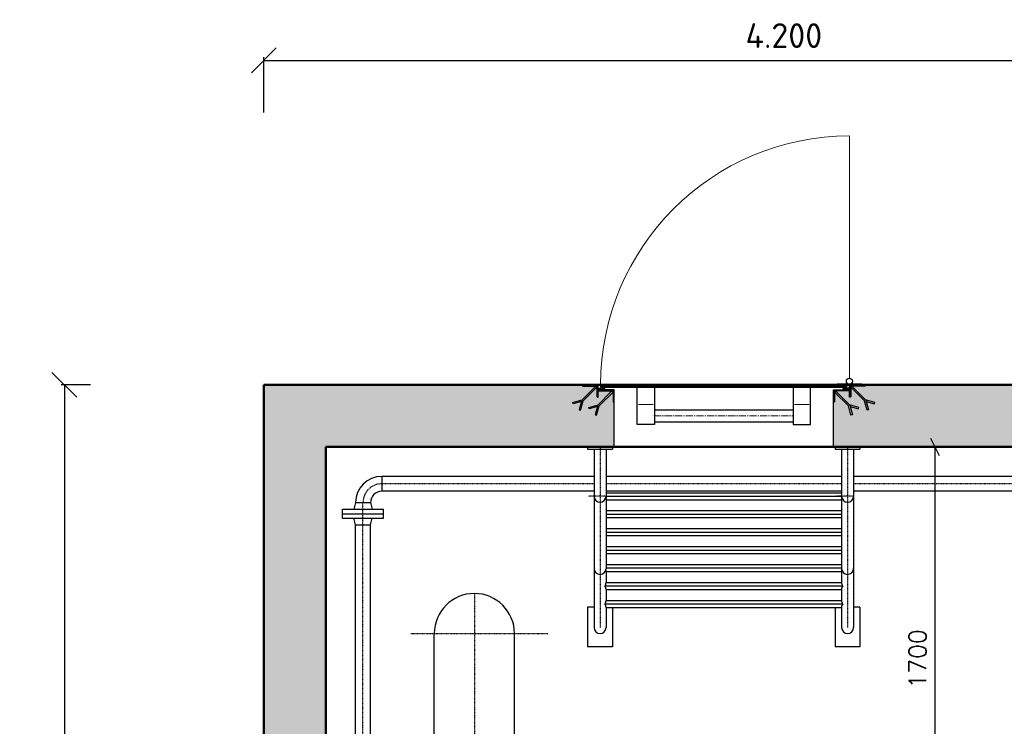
# Model space of a CAD drawing. Header units: millimetres. Extents: x -197187 to 241957296, y -45270 to 70505.
# Tile 47 of 116: x 1579 to 5556, y 13023 to 15877. Entities that reach past the tile are written whole.
import ezdxf
from ezdxf.enums import TextEntityAlignment as Align

# ---------------------------------------------------------------- set-up
doc = ezdxf.new("R2010")
doc.units = ezdxf.units.MM
doc.header["$LTSCALE"] = 0.5
doc.linetypes.add('DASHDOT', pattern=[1, 0.5, -0.25, 0, -0.25])
doc.linetypes.add('MITTE2', pattern=[28.575, 19.05, -3.175, 3.175, -3.175])
for name, color, linetype in [('21', 7, 'Continuous'), ('41', 7, 'Continuous'), ('BEMAßUNG', 7, 'Continuous'), ('P-MU050ENTL', 7, 'Continuous'), ('P-MU300AUSL', 7, 'Continuous')]:
    doc.layers.add(name, color=color, linetype=linetype)
doc.styles.add('ROMANS', font='ROMANS', dxfattribs={"height": 0.2})
doc.styles.get("Standard").update_dxf_attribs({"font": 'isocpeur.ttf'})
doc.dimstyles.new('DIN', dxfattribs={"dimtxt": 2.5, "dimasz": 2.5, "dimexe": 1.25, "dimexo": 0.625, "dimtad": 1, "dimtih": 1, "dimdec": 4, "dimdsep": 46, "dimlunit": 6, "dimtxsty": 'Standard', "dimcen": 2.5, "dimadec": 0, "dimazin": 0, "dimtfac": 1, "dimtdec": 4, "dimtmove": 0, "dimatfit": 3, "dimfxl": 0, "dimtvp": 1, "dimtolj": 1, "dimtzin": 0, "dimarcsym": 0})
pattern_1 = [(135, (2269.3194, 9924.7114), (-2.245064, -2.245064), [])]
pattern_2 = [(225, (2269.3194, 9924.7114), (2.245064, -2.245064), [])]
pattern_3 = [(315, (19736.774, 13717.012), (1.12253202, 1.12253202), [])]

# ---------------------------------------------------------------- blocks, each defined once
blk = doc.blocks.new('_Oblique')
at = {"color": 0, "linetype": 'ByBlock', "lineweight": -2}
blk.add_line((-0.5, -0.5), (0.5, 0.5), dxfattribs=at)
blk = doc.blocks.new('*D10')
at = {"layer": 'BEMAßUNG', "color": 0, "lineweight": -2, "transparency": 16777216}
for p, q in [((2565.5, 15502), (2565.5, 15724.9)), ((2565.5, 15712.4), (6765.5, 15712.4)), ((6765.5, 15502), (6765.5, 15724.9))]:
    blk.add_line(p, q, dxfattribs=at)
at = {"layer": 'DEFPOINTS', "color": 0, "transparency": 16777216}
for p in [(6765.5, 15712.4), (2565.5, 14402), (6765.5, 14402)]:
    blk.add_point(p, dxfattribs=at)
at = {"layer": 'BEMAßUNG', "color": 0, "lineweight": -2, "transparency": 16777216, "xscale": 100, "yscale": 100, "zscale": 100, "rotation": 180}
blk.add_blockref('_Oblique', (2565.5, 15712.4), dxfattribs=at)
at = {"layer": 'BEMAßUNG', "color": 0, "lineweight": -2, "transparency": 16777216, "xscale": 100, "yscale": 100, "zscale": 100}
blk.add_blockref('_Oblique', (6765.5, 15712.4), dxfattribs=at)
at = {"layer": 'BEMAßUNG', "color": 0, "transparency": 16777216, "insert": (4665.5, 15812.4), "char_height": 100, "attachment_point": 5}
blk.add_mtext('\\A1;4.200', dxfattribs=at)
blk = doc.blocks.new('*D17')
at = {"layer": 'BEMAßUNG', "color": 0, "lineweight": -2, "transparency": 16777216}
for p, q in [((1865.5, 14402), (1746.8, 14402)), ((1759.3, 14402), (1759.3, 10417)), ((1865.5, 10417), (1746.8, 10417))]:
    blk.add_line(p, q, dxfattribs=at)
at = {"layer": 'DEFPOINTS', "color": 0, "transparency": 16777216}
for p in [(2565.5, 14402), (1759.3, 10417), (2565.5, 10417)]:
    blk.add_point(p, dxfattribs=at)
at = {"layer": 'BEMAßUNG', "color": 0, "lineweight": -2, "transparency": 16777216, "xscale": 100, "yscale": 100, "zscale": 100}
for p, rotation in [((1759.3, 14402), 90), ((1759.3, 10417), 270)]:
    blk.add_blockref('_Oblique', p, dxfattribs=dict(at, rotation=rotation))
at = {"layer": 'BEMAßUNG', "color": 0, "transparency": 16777216, "insert": (1643.2, 12409.5), "char_height": 100, "attachment_point": 5, "rotation": 90}
blk.add_mtext('\\A1;3.985', dxfattribs=at)

msp = doc.modelspace()

# ---------------------------------------------------------------- hatches: boundary and pattern name
at = {"lineweight": 5}
h = msp.add_hatch(dxfattribs=at)
h.set_pattern_fill('ANSI33', color=256, scale=20)
h.paths.add_polyline_path([(13365.549, 2202.018), (13485.549, 2202.018), (13485.549, 2207.018), (13540.549, 2207.018), (13545.549, 2212.018), (13545.549, 2252.018), (13550.549, 2252.018), (13550.549, 2227.018), (13605.549, 2227.018), (13610.549, 2232.018), (13610.549, 2272.018), (13615.549, 2272.018), (13615.549, 3902.018), (2815.549, 3902.018), (2815.549, 14152.018), (3980.549, 14152.018), (3980.549, 14332.018), (3975.549, 14332.018), (3975.549, 14372.018), (3970.549, 14377.018), (3915.549, 14377.018), (3915.549, 14352.018), (3910.549, 14352.018), (3910.549, 14392.018), (3905.549, 14397.018), (3850.549, 14397.018), (3850.549, 14402.018), (2565.549, 14402.018), (2565.549, 3652.018), (13365.549, 3652.018)])
h = msp.add_hatch(dxfattribs=at)
h.set_pattern_fill('ANSI31', color=256, angle=90)
h.set_pattern_definition(pattern_1)
edge = h.paths.add_edge_path()
edge.add_line((3915.549, 14352.018), (3915.549, 14402.018))
edge.add_line((3915.549, 14402.018), (3850.549, 14402.018))
edge.add_line((3850.549, 14402.018), (3850.549, 14399.518))
edge.add_arc((3853.049, 14399.518), 2.5, 540, 630)
edge.add_line((3853.049, 14397.018), (3905.549, 14397.018))
edge.add_arc((3905.549, 14392.018), 5, 360, 450, ccw=False)
edge.add_line((3910.549, 14392.018), (3910.549, 14354.518))
edge.add_arc((3913.049, 14354.518), 2.5, 540, 630)
edge.add_line((3913.049, 14352.018), (3915.549, 14352.018))
h = msp.add_hatch(dxfattribs=at)
h.set_pattern_fill('ANSI31', color=256)
h.set_pattern_definition([(45, (2565.5492, 3652.0185), (-2.245064, 2.245064), [])])
h.paths.add_polyline_path([(3925.549, 14392.018), (4920.549, 14392.018), (4920.549, 14402.018), (3925.549, 14402.018)])
h = msp.add_hatch(dxfattribs=at)
h.set_pattern_fill('ANSI33', color=256, scale=25)
h.set_pattern_definition([(45, (2565.55, 3652.02), (-112.2532, 112.2532), []), (45, (2677.8, 3652.02), (-112.2532, 112.2532), [79.375, -39.6875])])
h.paths.add_polyline_path([(15673.032, 2202.018), (15673.032, 2452.018), (15465.549, 2452.018), (15465.549, 7302.018), (15673.032, 7302.018), (15673.032, 7552.018), (15465.549, 7552.018), (15465.549, 14152.018), (15673.032, 14152.018), (15673.032, 14397.471), (15673.032, 14397.018), (15673.032, 14402.018), (4995.549, 14402.018), (4995.549, 14397.018), (4940.549, 14397.018), (4935.549, 14392.018), (4935.549, 14352.018), (4930.549, 14352.018), (4930.549, 14377.018), (4875.549, 14377.018), (4870.549, 14372.018), (4870.549, 14332.018), (4865.549, 14332.018), (4865.549, 14152.018), (15215.549, 14152.018), (15215.549, 2272.018), (15220.549, 2272.018), (15220.549, 2232.018), (15225.549, 2227.018), (15280.549, 2227.018), (15280.549, 2252.018), (15285.549, 2252.018), (15285.549, 2212.018), (15290.549, 2207.018), (15345.549, 2207.018), (15345.549, 2202.018)])
h = msp.add_hatch(dxfattribs=at)
h.set_pattern_fill('ANSI31', color=256, angle=90)
h.set_pattern_definition(pattern_1)
edge = h.paths.add_edge_path()
edge.add_line((4930.549, 14352.018), (4930.549, 14402.018))
edge.add_line((4930.549, 14402.018), (4995.549, 14402.018))
edge.add_line((4995.549, 14402.018), (4995.549, 14399.518))
edge.add_arc((4993.049, 14399.518), 2.5, -90, 0, ccw=False)
edge.add_line((4993.049, 14397.018), (4940.549, 14397.018))
edge.add_arc((4940.549, 14392.018), 5, 90, 180)
edge.add_line((4935.549, 14392.018), (4935.549, 14354.518))
edge.add_arc((4933.049, 14354.518), 2.5, -90, 0, ccw=False)
edge.add_line((4933.049, 14352.018), (4930.549, 14352.018))
h = msp.add_hatch(dxfattribs=at)
h.set_pattern_fill('ANSI31', color=256, angle=180)
h.set_pattern_definition(pattern_2)
edge = h.paths.add_edge_path()
edge.add_line((3980.549, 14332.018), (3980.549, 14382.018))
edge.add_line((3980.549, 14382.018), (3915.549, 14382.018))
edge.add_line((3915.549, 14382.018), (3915.549, 14379.518))
edge.add_arc((3918.049, 14379.518), 2.5, 540, 630)
edge.add_line((3918.049, 14377.018), (3970.549, 14377.018))
edge.add_arc((3970.549, 14372.018), 5, 360, 450, ccw=False)
edge.add_line((3975.549, 14372.018), (3975.549, 14334.518))
edge.add_arc((3978.049, 14334.518), 2.5, 540, 630)
edge.add_line((3978.049, 14332.018), (3980.549, 14332.018))
h = msp.add_hatch(dxfattribs=at)
h.set_pattern_fill('ANSI31', color=256, scale=0.5, angle=270)
h.set_pattern_definition(pattern_3)
h.paths.add_polyline_path([(3915.549, 14388.018), (3935.549, 14388.018), (3935.549, 14386.018), (3915.549, 14386.018)])
h = msp.add_hatch(dxfattribs=at)
h.set_pattern_fill('ANSI31', color=256, angle=180)
h.set_pattern_definition(pattern_2)
edge = h.paths.add_edge_path()
edge.add_line((4865.549, 14332.018), (4865.549, 14382.018))
edge.add_line((4865.549, 14382.018), (4930.549, 14382.018))
edge.add_line((4930.549, 14382.018), (4930.549, 14379.518))
edge.add_arc((4928.049, 14379.518), 2.5, -90, 0, ccw=False)
edge.add_line((4928.049, 14377.018), (4875.549, 14377.018))
edge.add_arc((4875.549, 14372.018), 5, 90, 180)
edge.add_line((4870.549, 14372.018), (4870.549, 14334.518))
edge.add_arc((4868.049, 14334.518), 2.5, -90, 0, ccw=False)
edge.add_line((4868.049, 14332.018), (4865.549, 14332.018))
h = msp.add_hatch(dxfattribs=at)
h.set_pattern_fill('ANSI31', color=256, scale=0.5, angle=270)
h.set_pattern_definition(pattern_3)
h.paths.add_polyline_path([(4930.549, 14388.018), (4910.549, 14388.018), (4910.549, 14386.018), (4930.549, 14386.018)])

# ---------------------------------------------------------------- linework, layer by layer
msp.add_line((4930.549, 14429.018), (4930.549, 15407.018), dxfattribs=at)
at = {"lineweight": 50}
for p, q in [((3925.549, 14388.076), (3935.549, 14388.076)), ((3935.549, 14385.873), (3935.549, 14382.081)), ((4920.549, 14388.076), (4910.549, 14388.076)), ((4910.549, 14385.873), (4910.549, 14382.081))]:
    msp.add_line(p, q, dxfattribs=at)
for p, q in [((3980.549, 14152.018), (3980.549, 14382.018)), ((4865.549, 14152.018), (4865.549, 14382.018)), ((4143.049, 14300.318), (4703.049, 14300.318)), ((4143.049, 14252.018), (4703.049, 14252.018))]:
    msp.add_line(p, q)
at = {"lineweight": 9}
for p, q in [((4138.049, 14322.018), (4078.049, 14322.018)), ((4708.049, 14322.018), (4768.049, 14322.018))]:
    msp.add_line(p, q, dxfattribs=at)
at = {"linetype": 'MITTE2', "lineweight": 18, "ltscale": 3}
msp.add_line((4141.049, 14276.168), (4705.049, 14276.168), dxfattribs=at)
for points in [[(3915.549, 14352.018), (3915.549, 14402.018), (3850.549, 14402.018), (3850.549, 14399.518, 0.41421356), (3853.049, 14397.018), (3905.549, 14397.018, -0.41421356), (3910.549, 14392.018), (3910.549, 14354.518, 0.41421356), (3913.049, 14352.018)], [(4930.549, 14352.018), (4930.549, 14402.018), (4995.549, 14402.018), (4995.549, 14399.518, -0.41421356), (4993.049, 14397.018), (4940.549, 14397.018, 0.41421356), (4935.549, 14392.018), (4935.549, 14354.518, -0.41421356), (4933.049, 14352.018)], [(3980.549, 14332.018), (3980.549, 14382.018), (3915.549, 14382.018), (3915.549, 14379.518, 0.41421356), (3918.049, 14377.018), (3970.549, 14377.018, -0.41421356), (3975.549, 14372.018), (3975.549, 14334.518, 0.41421356), (3978.049, 14332.018)], [(4865.549, 14332.018), (4865.549, 14382.018), (4930.549, 14382.018), (4930.549, 14379.518, -0.41421356), (4928.049, 14377.018), (4875.549, 14377.018, 0.41421356), (4870.549, 14372.018), (4870.549, 14334.518, -0.41421356), (4868.049, 14332.018)]]:
    msp.add_lwpolyline(points, format="xyb", close=True)
for points in [[(3925.549, 14392.018), (4920.549, 14392.018), (4920.549, 14402.018), (3925.549, 14402.018)], [(4930.549, 14404.018), (4880.549, 14404.018), (4880.549, 14402.018), (4930.549, 14402.018)], [(4980.549, 14404.018), (4930.549, 14404.018), (4930.549, 14402.018), (4980.549, 14402.018)], [(3915.549, 14388.018), (3935.549, 14388.018), (3935.549, 14386.018), (3915.549, 14386.018)], [(4073.049, 14392.018), (4143.049, 14392.018), (4143.049, 14242.018), (4073.049, 14242.018)], [(4773.049, 14392.018), (4703.049, 14392.018), (4703.049, 14242.018), (4773.049, 14242.018)], [(4930.549, 14388.018), (4910.549, 14388.018), (4910.549, 14386.018), (4930.549, 14386.018)]]:
    msp.add_lwpolyline(points, close=True)
for points in [[(3849.119, 14339.831), (3906.256, 14396.968), (3910.499, 14392.726), (3854.499, 14336.725)], [(3914.119, 14319.831), (3971.256, 14376.968), (3975.499, 14372.726), (3919.499, 14316.725)], [(4931.979, 14319.831), (4874.842, 14376.968), (4870.599, 14372.726), (4926.6, 14316.725)], [(4996.979, 14339.831), (4939.842, 14396.968), (4935.599, 14392.726), (4991.6, 14336.725)], [(3847.566, 14334.036), (3813.948, 14325.028), (3812.396, 14330.823), (3850.256, 14340.968)], [(3849.119, 14339.831), (3838.559, 14300.418), (3844.354, 14298.865), (3854.499, 14336.725)], [(3912.566, 14314.036), (3878.948, 14305.028), (3877.396, 14310.823), (3915.256, 14320.968)], [(3914.119, 14319.831), (3903.559, 14280.418), (3909.354, 14278.865), (3919.499, 14316.725)], [(4931.979, 14319.831), (4942.54, 14280.418), (4936.744, 14278.865), (4926.6, 14316.725)], [(4933.532, 14314.036), (4967.15, 14305.028), (4968.703, 14310.823), (4930.842, 14320.968)], [(4996.979, 14339.831), (5007.54, 14300.418), (5001.744, 14298.865), (4991.6, 14336.725)], [(4998.532, 14334.036), (5032.15, 14325.028), (5033.703, 14330.823), (4995.842, 14340.968)]]:
    msp.add_lwpolyline(points)
at = {"lineweight": 50}
for points in [[(3925.549, 14386.018), (3925.549, 14382.081), (3940.182, 14382.081), (3940.182, 14386.018)], [(4920.549, 14386.018), (4920.549, 14382.081), (4905.916, 14382.081), (4905.916, 14386.018)]]:
    msp.add_lwpolyline(points, dxfattribs=at)
msp.add_circle((4930.549, 14416.518), 12.5)
at = {"lineweight": 5}
msp.add_arc((4930.549, 14402.018), 1005, 90, 180, dxfattribs=at)
at = {"lineweight": 50}
for points in [[(3930.549, 14388.076), (3930.97, 14390.8), (3932.568, 14391.51), (3934.898, 14391.931), (3936.54, 14391.488), (3938.714, 14389.957), (3938.492, 14387.717), (3936.983, 14386.364), (3935.341, 14385.832), (3929.928, 14385.898), (3925.534, 14385.987)], [(4915.549, 14388.076), (4915.128, 14390.8), (4913.53, 14391.51), (4911.201, 14391.931), (4909.559, 14391.488), (4907.384, 14389.957), (4907.606, 14387.717), (4909.115, 14386.364), (4910.757, 14385.832), (4916.171, 14385.898), (4920.564, 14385.987)]]:
    msp.add_spline(points, degree=3, dxfattribs=at)
at = {"layer": '21', "linetype": 'Continuous', "ltscale": 10}
for p, q in [((3873.049, 14152.018), (3873.049, 14142.018)), ((3873.049, 14142.018), (3973.049, 14142.018)), ((3898.899, 14142.018), (3898.899, 13421.518)), ((3947.199, 14142.018), (3947.199, 13660.018)), ((3973.049, 14152.018), (3973.049, 14142.018)), ((4873.049, 14152.018), (4873.049, 14142.018)), ((4873.049, 14142.018), (4973.049, 14142.018)), ((4898.899, 14142.018), (4898.899, 13603.661)), ((4947.199, 14142.018), (4947.199, 13421.518)), ((4973.049, 14152.018), (4973.049, 14142.018)), ((3947.199, 13966.161), (4898.899, 13966.161)), ((3947.199, 13952.018), (4898.899, 13952.018)), ((3947.199, 13937.876), (4898.899, 13937.876)), ((3947.199, 13893.661), (4898.899, 13893.661)), ((3947.199, 13879.518), (4898.899, 13879.518)), ((3947.199, 13865.376), (4898.899, 13865.376)), ((3947.199, 13821.161), (4898.899, 13821.161)), ((3947.199, 13807.018), (4898.899, 13807.018)), ((3947.199, 13792.876), (4898.899, 13792.876)), ((3947.199, 13748.661), (4898.899, 13748.661)), ((3947.199, 13734.518), (4898.899, 13734.518)), ((3947.199, 13720.376), (4898.899, 13720.376)), ((3947.199, 13676.161), (4898.899, 13676.161)), ((3947.199, 13662.018), (4898.899, 13662.018)), ((3947.199, 13647.876), (4898.899, 13647.876)), ((3947.199, 13647.876), (3947.199, 13603.661)), ((3947.199, 13603.661), (4898.899, 13603.661)), ((3942.625, 13589.518), (4903.473, 13589.518)), ((3947.199, 13575.376), (4898.899, 13575.376)), ((3947.199, 13575.376), (3947.199, 13531.161)), ((4898.899, 13575.376), (4898.899, 13531.161)), ((3947.199, 13531.161), (4898.899, 13531.161)), ((3873.049, 13504.018), (3873.049, 13344.018)), ((3942.625, 13517.018), (4903.473, 13517.018)), ((3947.199, 13502.876), (4898.899, 13502.876)), ((3947.199, 13502.876), (3947.199, 13421.518)), ((3973.049, 13502.876), (3973.049, 13344.018)), ((4873.049, 13502.876), (4873.049, 13344.018)), ((4898.899, 13502.876), (4898.899, 13421.518)), ((4973.049, 13504.018), (4973.049, 13344.018))]:
    msp.add_line(p, q, dxfattribs=at)
at = {"layer": '21', "linetype": 'DASHDOT', "ltscale": 10}
for p, q in [((3923.049, 14152.018), (3923.049, 13421.518)), ((4923.049, 14152.018), (4923.049, 13421.518)), ((3947.199, 13952.018), (3874.966, 13952.018)), ((3947.199, 13952.018), (3874.966, 13952.018)), ((4947.199, 13952.018), (4874.966, 13952.018))]:
    msp.add_line(p, q, dxfattribs=at)
at = {"layer": '21', "linetype": 'Continuous', "ltscale": 10}
for centre, radius, start, end in [((3923.049, 13952.018), 24.15, 180, 0), ((3923.049, 13952.018), 24.15, 180, 0), ((4923.049, 13952.018), 24.15, 180, 0), ((3923.049, 13660.018), 24.15, 180, 0), ((3927.725, 13649.389), 19.533, 355.558767, 15.271592), ((4918.373, 13649.389), 19.533, 164.728128, 184.440644), ((4923.049, 13660.018), 24.15, 180, 0), ((3927.725, 13602.148), 19.533, 319.714411, 4.440644), ((4918.373, 13602.148), 19.533, 175.559356, 220.285589), ((3927.725, 13576.889), 19.533, 355.559356, 40.285589), ((4918.373, 13576.889), 19.533, 139.714411, 184.440644), ((3927.725, 13529.648), 19.533, 319.714411, 4.440644), ((4918.373, 13529.648), 19.533, 175.559356, 220.285589), ((3927.725, 13504.389), 19.533, 355.559356, 40.285589), ((4918.373, 13504.389), 19.533, 139.714411, 184.440644), ((3923.049, 13421.518), 24.15, 180, 0), ((4923.049, 13421.518), 24.15, 180, 0)]:
    msp.add_arc(centre, radius, start, end, dxfattribs=at)
at = {"layer": '41', "linetype": 'Continuous', "lineweight": 50, "ltscale": 10}
for p, q in [((15673.032, 14402.018), (2565.549, 14402.018)), ((2565.549, 3652.018), (2565.549, 14402.018)), ((15215.549, 14152.018), (2815.549, 14152.018)), ((2815.549, 3902.018), (2815.549, 14152.018))]:
    msp.add_line(p, q, dxfattribs=at)
at = {"layer": '41', "linetype": 'Continuous', "ltscale": 10}
for p, q in [((3898.899, 13504.018), (3873.049, 13504.018)), ((4973.049, 13504.018), (4947.199, 13504.018)), ((3973.049, 13344.018), (3873.049, 13344.018)), ((4973.049, 13344.018), (4873.049, 13344.018))]:
    msp.add_line(p, q, dxfattribs=at)
at = {"layer": 'BEMAßUNG', "linetype": 'Continuous', "ltscale": 10}
for p, q in [((5258.076, 14187.018), (5293.076, 14117.018)), ((5275.576, 14152.018), (5275.576, 12452.018))]:
    msp.add_line(p, q, dxfattribs=at)
at = {"layer": 'P-MU050ENTL', "linetype": 'Continuous', "ltscale": 10}
for p, q in [((3898.899, 14032.168), (3041.549, 14032.168)), ((3041.549, 14032.168), (3041.549, 13971.868)), ((4898.899, 14032.168), (3947.199, 14032.168)), ((6209.549, 14032.168), (4947.199, 14032.168)), ((3898.899, 13971.868), (3041.549, 13971.868)), ((4898.899, 13971.868), (3947.199, 13971.868)), ((6209.549, 13971.868), (4947.199, 13971.868)), ((2935.399, 13926.018), (2928.165, 13899.018)), ((2935.399, 13926.018), (2995.699, 13926.018)), ((2995.699, 13926.018), (3002.934, 13899.018)), ((2883.049, 13899.018), (3048.049, 13899.018)), ((2883.049, 13863.018), (2883.049, 13899.018)), ((2883.049, 13881.018), (3048.049, 13881.019)), ((3048.049, 13863.018), (3048.049, 13899.018)), ((2883.049, 13863.018), (3048.049, 13863.018)), ((2935.399, 13836.018), (2928.165, 13863.018)), ((2995.699, 13836.018), (3002.934, 13863.018)), ((2935.399, 11505.711), (2935.399, 13836.018)), ((2935.399, 13836.018), (2995.699, 13836.018)), ((2995.699, 11505.711), (2995.699, 13836.018))]:
    msp.add_line(p, q, dxfattribs=at)
at = {"layer": 'P-MU050ENTL', "linetype": 'DASHDOT', "ltscale": 10}
for p, q in [((3898.899, 14002.018), (3041.549, 14002.018)), ((4898.899, 14002.018), (3947.199, 14002.018)), ((6435.549, 14002.018), (4947.199, 14002.018)), ((2965.549, 9706.312), (2965.549, 13926.018))]:
    msp.add_line(p, q, dxfattribs=at)
at = {"layer": 'P-MU050ENTL', "linetype": 'Continuous', "ltscale": 10}
for radius in [106.15, 45.85]:
    msp.add_arc((3041.549, 13926.018), radius, 90, 180, dxfattribs=at)
at = {"layer": 'P-MU050ENTL', "linetype": 'DASHDOT', "ltscale": 10}
msp.add_arc((3041.549, 13926.018), 76, 90, 180, dxfattribs=at)
at = {"layer": 'P-MU300AUSL', "linetype": 'DASHDOT', "ltscale": 10}
for p, q in [((3415.549, 13558.968), (3415.549, 11485.018)), ((3158.689, 13397.018), (3714.008, 13397.018))]:
    msp.add_line(p, q, dxfattribs=at)
at = {"layer": 'P-MU300AUSL', "linetype": 'Continuous', "ltscale": 10}
for p, q in [((3253.599, 11485.018), (3253.599, 13397.018)), ((3577.499, 11485.018), (3577.499, 13397.018))]:
    msp.add_line(p, q, dxfattribs=at)
msp.add_arc((3415.549, 13397.018), 161.95, 0, 180, dxfattribs=at)

# ---------------------------------------------------------------- texts
at = {"layer": 'BEMAßUNG', "linetype": 'Continuous', "ltscale": 10, "style": 'ROMANS'}
msp.add_text('1700', height=70, rotation=90, dxfattribs=at).set_placement((5205.576, 13174.696), align=Align.MIDDLE_LEFT)

# ---------------------------------------------------------------- dimensions: what is measured, and where the dimension line sits
at = {"layer": 'BEMAßUNG'}
dim = msp.add_linear_dim(base=(6765.549, 15712.406), p1=(2565.549, 14402.018), p2=(6765.549, 14402.018), dimstyle='DIN', override={"dimscale": 10, "dimtxt": 10, "dimasz": 10, "dimexo": 110, "dimgap": 5, "dimdec": 2, "dimblk1": 'Oblique', "dimblk2": 'Oblique', "dimsah": 1, "dimtdec": 2, "dimtmove": 2}, dxfattribs=at)
dim.commit()
dim.dimension.update_dxf_attribs({"geometry": '*D10', "text_midpoint": (4665.549, 15812.406)})
dim = msp.add_linear_dim(base=(1759.299, 10417.018), p1=(2565.549, 14402.018), p2=(2565.549, 10417.018), angle=90, dimstyle='DIN', override={"dimscale": 10, "dimtxt": 10, "dimasz": 10, "dimexo": 70, "dimgap": 5, "dimdec": 2, "dimblk1": 'Oblique', "dimblk2": 'Oblique', "dimsah": 1, "dimtdec": 2, "dimtmove": 2}, dxfattribs=at)
dim.commit()
dim.dimension.update_dxf_attribs({"geometry": '*D17', "text_midpoint": (1643.167, 12409.518), "dimtype": 160})

doc.saveas('drawing.dxf')
